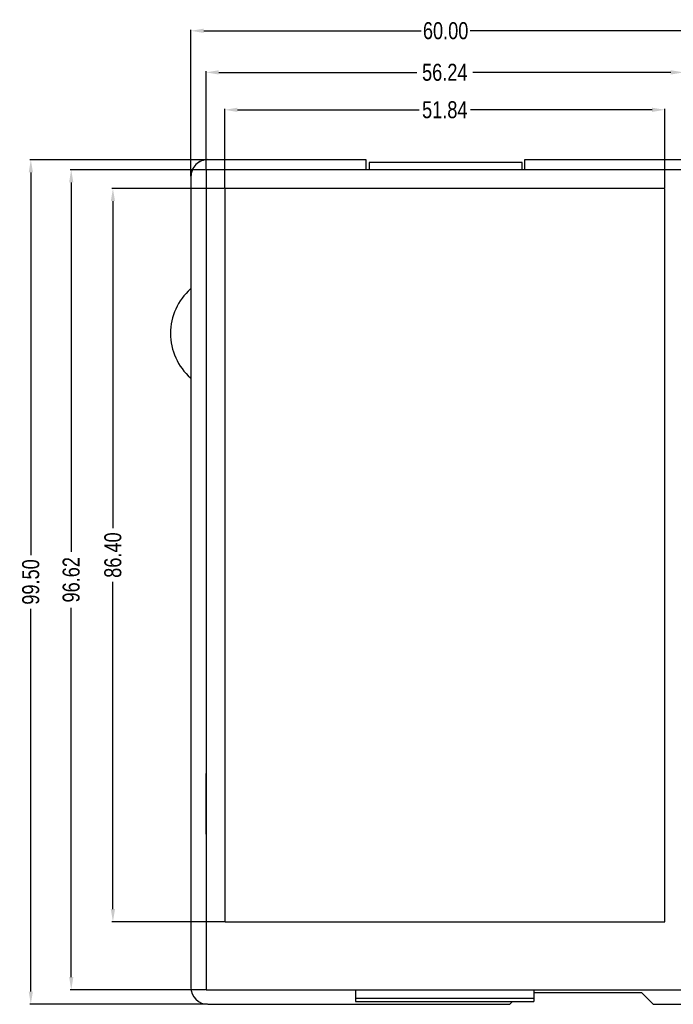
# Model space of a CAD drawing. Header units: inches. Extents: x -100 to 126, y -58 to 58.
# Tile 1 of 118: x -100 to -23, y -58 to 58. Entities that reach past the tile are written whole.
import ezdxf

# ---------------------------------------------------------------- set-up
doc = ezdxf.new("R2010")
doc.units = ezdxf.units.IN
doc.header["$LTSCALE"] = 1.21
doc.header["$MEASUREMENT"] = 0
doc.header["$PDMODE"] = 3
doc.header["$PDSIZE"] = 0.3125
doc.layers.get('0').update_dxf_attribs({"linetype": 'CONTINUOUS'})
doc.layers.get('Defpoints').update_dxf_attribs({"linetype": 'CONTINUOUS'})
doc.styles.get("Standard").update_dxf_attribs({"font": 'txt', "width": 0.8})
doc.dimstyles.get("Standard").update_dxf_attribs({"dimtxt": 0.15625, "dimasz": 0.1875, "dimexe": 0.125, "dimexo": 0.0625, "dimgap": 0.09, "dimtad": 0, "dimtih": 1, "dimtoh": 1, "dimzin": 4, "dimdsep": 46, "dimtxsty": 'STANDARD', "dimblk": '_FILLED', "dimblk1": '_FILLED', "dimblk2": '_FILLED', "dimcen": 0.09, "dimazin": 1, "dimtp": 0.01, "dimtm": 0.01, "dimtfac": 1, "dimtofl": 0, "dimtmove": 0, "dimatfit": 3, "dimldrblk": '_FILLED', "dimfxl": 1, "dimtolj": 1, "dimtzin": 4, "dimarcsym": 0})

# ---------------------------------------------------------------- blocks, each defined once
blk = doc.blocks.new('_FILLED')
at = {"color": 0, "linetype": 'ByBlock'}
blk.add_solid([(0, 0), (-1, 0.167), (-1, -0.167)], dxfattribs=at)
blk = doc.blocks.new('*D1')
at = {"color": 0, "lineweight": -2}
for p, q in [((-76.28, 38.39), (-76.28, 47.72)), ((-74.78, 47.59), (-53.39, 47.59)), ((-25.94, 47.59), (-47.34, 47.59)), ((-24.44, 38.39), (-24.44, 47.72))]:
    blk.add_line(p, q, dxfattribs=at)
at = {"layer": 'Defpoints', "color": 0}
for p in [(-24.44, 47.59), (-76.28, 38.33), (-24.44, 38.33)]:
    blk.add_point(p, dxfattribs=at)
at = {"color": 0, "lineweight": -2, "xscale": 1.5, "yscale": 1.5, "zscale": 1.5, "rotation": 180}
blk.add_blockref('_FILLED', (-76.28, 47.59), dxfattribs=at)
at = {"color": 0, "lineweight": -2, "xscale": 1.5, "yscale": 1.5, "zscale": 1.5}
blk.add_blockref('_FILLED', (-24.44, 47.59), dxfattribs=at)
at = {"color": 0, "insert": (-50.36, 47.59), "char_height": 2, "attachment_point": 5}
blk.add_mtext('\\A1;51.84', dxfattribs=at)
blk = doc.blocks.new('*D2')
at = {"color": 0, "lineweight": -2}
for p, q in [((-76.35, 38.33), (-89.58, 38.33)), ((-89.45, 36.83), (-89.45, -1.71)), ((-89.45, -46.57), (-89.45, -8.03)), ((-76.35, -48.07), (-89.58, -48.07))]:
    blk.add_line(p, q, dxfattribs=at)
at = {"layer": 'Defpoints', "color": 0}
for p in [(-76.28, 38.33), (-89.45, -48.07), (-76.28, -48.07)]:
    blk.add_point(p, dxfattribs=at)
at = {"color": 0, "lineweight": -2, "xscale": 1.5, "yscale": 1.5, "zscale": 1.5}
for p, rotation in [((-89.45, 38.33), 90), ((-89.45, -48.07), 270)]:
    blk.add_blockref('_FILLED', p, dxfattribs=dict(at, rotation=rotation))
at = {"color": 0, "insert": (-89.45, -4.87), "char_height": 2, "attachment_point": 5, "rotation": 90}
blk.add_mtext('\\A1;86.40', dxfattribs=at)
blk = doc.blocks.new('*D3')
at = {"color": 0, "lineweight": -2}
for p, q in [((-78.55, 40.53), (-94.48, 40.53)), ((-94.36, 39.03), (-94.36, -4.49)), ((-94.36, -54.59), (-94.36, -11.07)), ((-78.55, -56.09), (-94.48, -56.09))]:
    blk.add_line(p, q, dxfattribs=at)
at = {"layer": 'Defpoints', "color": 0}
for p in [(-78.48, 40.53), (-94.36, -56.09), (-78.48, -56.09)]:
    blk.add_point(p, dxfattribs=at)
at = {"color": 0, "lineweight": -2, "xscale": 1.5, "yscale": 1.5, "zscale": 1.5}
for p, rotation in [((-94.36, 40.53), 90), ((-94.36, -56.09), 270)]:
    blk.add_blockref('_FILLED', p, dxfattribs=dict(at, rotation=rotation))
at = {"color": 0, "insert": (-94.36, -7.78), "char_height": 2, "attachment_point": 5, "rotation": 90}
blk.add_mtext('\\A1;96.62', dxfattribs=at)
blk = doc.blocks.new('*D4')
at = {"color": 0, "lineweight": -2}
for p, q in [((-78.48, 40.59), (-78.48, 52.13)), ((-76.98, 52), (-53.65, 52)), ((-23.74, 52), (-47.07, 52)), ((-22.24, 40.59), (-22.24, 52.13))]:
    blk.add_line(p, q, dxfattribs=at)
at = {"layer": 'Defpoints', "color": 0}
for p in [(-22.24, 52), (-78.48, 40.53), (-22.24, 40.53)]:
    blk.add_point(p, dxfattribs=at)
at = {"color": 0, "lineweight": -2, "xscale": 1.5, "yscale": 1.5, "zscale": 1.5, "rotation": 180}
blk.add_blockref('_FILLED', (-78.48, 52), dxfattribs=at)
at = {"color": 0, "lineweight": -2, "xscale": 1.5, "yscale": 1.5, "zscale": 1.5}
blk.add_blockref('_FILLED', (-22.24, 52), dxfattribs=at)
at = {"color": 0, "insert": (-50.36, 52), "char_height": 2, "attachment_point": 5}
blk.add_mtext('\\A1;56.24', dxfattribs=at)
blk = doc.blocks.new('*D5')
at = {"color": 0, "lineweight": -2}
for p, q in [((-80.26, 39.78), (-80.26, 57.02)), ((-78.76, 56.9), (-53.15, 56.9)), ((-21.76, 56.9), (-47.37, 56.9)), ((-20.26, 28.87), (-20.26, 57.02))]:
    blk.add_line(p, q, dxfattribs=at)
at = {"layer": 'Defpoints', "color": 0}
for p in [(-80.26, 56.9), (-80.26, 39.72), (-20.26, 28.81)]:
    blk.add_point(p, dxfattribs=at)
at = {"color": 0, "lineweight": -2, "xscale": 1.5, "yscale": 1.5, "zscale": 1.5, "rotation": 180}
blk.add_blockref('_FILLED', (-80.26, 56.9), dxfattribs=at)
at = {"color": 0, "lineweight": -2, "xscale": 1.5, "yscale": 1.5, "zscale": 1.5}
blk.add_blockref('_FILLED', (-20.26, 56.9), dxfattribs=at)
at = {"color": 0, "insert": (-50.26, 56.9), "char_height": 2, "attachment_point": 5}
blk.add_mtext('\\A1;60.00', dxfattribs=at)
blk = doc.blocks.new('*D6')
at = {"color": 0, "lineweight": -2}
for p, q in [((-59.67, 41.71), (-99.24, 41.71)), ((-99.12, 40.21), (-99.12, -4.88)), ((-99.12, -56.29), (-99.12, -11.2)), ((-78.32, -57.79), (-99.24, -57.79))]:
    blk.add_line(p, q, dxfattribs=at)
at = {"layer": 'Defpoints', "color": 0}
for p in [(-59.61, 41.71), (-99.12, -57.79), (-78.25, -57.79)]:
    blk.add_point(p, dxfattribs=at)
at = {"color": 0, "lineweight": -2, "xscale": 1.5, "yscale": 1.5, "zscale": 1.5}
for p, rotation in [((-99.12, 41.71), 90), ((-99.12, -57.79), 270)]:
    blk.add_blockref('_FILLED', p, dxfattribs=dict(at, rotation=rotation))
at = {"color": 0, "insert": (-99.12, -8.04), "char_height": 2, "attachment_point": 5, "rotation": 90}
blk.add_mtext('\\A1;99.50', dxfattribs=at)

msp = doc.modelspace()

# ---------------------------------------------------------------- linework, layer by layer
at = {"color": 7, "linetype": 'Continuous'}
for p, q in [((-79.926, 40.827), (-80.112, 40.48)), ((-79.676, 41.132), (-79.926, 40.827)), ((-79.372, 41.382), (-79.676, 41.132)), ((-79.024, 41.567), (-79.372, 41.382)), ((-78.647, 41.682), (-79.024, 41.567)), ((-78.255, 41.72), (-78.647, 41.682)), ((-59.605, 41.711), (-78.254, 41.72)), ((-59.605, 40.529), (-59.605, 41.711)), ((-59.255, 41.391), (-59.255, 40.529)), ((-41.255, 41.391), (-59.255, 41.391)), ((-41.255, 40.529), (-41.255, 41.391)), ((-40.955, 41.711), (-40.955, 40.529)), ((-22.245, 41.711), (-40.955, 41.711)), ((-80.255, 39.721), (-80.265, -55.789)), ((-80.226, 40.103), (-80.255, 39.711)), ((-80.112, 40.48), (-80.226, 40.103)), ((-78.484, 40.529), (-78.484, -56.091)), ((-22.244, 40.529), (-78.484, 40.529)), ((-76.284, 38.329), (-76.284, -48.071)), ((-24.444, 38.329), (-76.284, 38.329)), ((-24.444, -48.071), (-24.444, 38.329)), ((-78.515, -30.609), (-78.515, -37.749)), ((-78.484, -30.609), (-78.515, -30.609)), ((-78.515, -37.749), (-78.484, -37.749)), ((-76.284, -48.071), (-24.444, -48.071)), ((-80.265, -55.789), (-80.226, -56.181)), ((-80.226, -56.181), (-80.112, -56.558)), ((-80.112, -56.558), (-79.926, -56.906)), ((-78.484, -56.091), (-22.244, -56.091)), ((-60.864, -56.091), (-60.864, -57.471)), ((-39.864, -56.091), (-39.864, -57.471)), ((-39.864, -56.389), (-27.205, -56.389)), ((-27.205, -56.389), (-25.805, -57.789)), ((-79.926, -56.906), (-79.676, -57.21)), ((-79.676, -57.21), (-79.371, -57.46)), ((-79.371, -57.46), (-79.024, -57.646)), ((-79.024, -57.646), (-78.647, -57.76)), ((-78.647, -57.76), (-78.255, -57.789)), ((-78.255, -57.789), (-42.705, -57.789)), ((-60.864, -57.071), (-39.864, -57.071)), ((-60.864, -57.471), (-39.864, -57.471)), ((-42.705, -57.789), (-42.387, -57.471)), ((-25.805, -57.789), (-22.255, -57.799))]:
    msp.add_line(p, q, dxfattribs=at)
for centre, radius, start, end in [((-78.255, 39.72), 2, 89.97036, 179.9943), ((-75.662, 21.244), 7, 131.53872, 228.45006)]:
    msp.add_arc(centre, radius, start, end, dxfattribs=at)

# ---------------------------------------------------------------- dimensions: what is measured, and where the dimension line sits
at = {"color": 1}
for base, p1, p2, picture, middle in [((-80.255, 56.897), (-20.255, 28.811), (-80.255, 39.721), '*D5', (-50.255, 56.897)), ((-22.244, 52.005), (-78.484, 40.529), (-22.244, 40.529), '*D4', (-50.364, 52.005)), ((-24.444, 47.595), (-76.284, 38.329), (-24.444, 38.329), '*D1', (-50.364, 47.595))]:
    dim = msp.add_linear_dim(base=base, p1=p1, p2=p2, dimstyle='STANDARD', override={"dimtxt": 2, "dimasz": 1.5, "dimtih": 0, "dimtoh": 0, "dimzin": 0, "dimcen": 0.198, "dimadec": 0, "dimazin": 0, "dimtp": 0, "dimtm": 0, "dimtdec": 4, "dimtzin": 0}, dxfattribs=at)
    dim.commit()
    dim.dimension.update_dxf_attribs({"geometry": picture, "text_midpoint": middle})
for base, p1, p2, picture, middle in [((-99.117, -57.789), (-59.605, 41.711), (-78.255, -57.789), '*D6', (-99.117, -8.039)), ((-94.359, -56.091), (-78.484, 40.529), (-78.484, -56.091), '*D3', (-94.359, -7.781)), ((-89.45, -48.071), (-76.284, 38.329), (-76.284, -48.071), '*D2', (-89.45, -4.871))]:
    dim = msp.add_linear_dim(base=base, p1=p1, p2=p2, angle=90, dimstyle='STANDARD', override={"dimtxt": 2, "dimasz": 1.5, "dimtih": 0, "dimtoh": 0, "dimzin": 0, "dimcen": 0.198, "dimadec": 0, "dimazin": 0, "dimtp": 0, "dimtm": 0, "dimtdec": 4, "dimtzin": 0}, dxfattribs=at)
    dim.commit()
    dim.dimension.update_dxf_attribs({"geometry": picture, "text_midpoint": middle})

doc.saveas('drawing.dxf')
